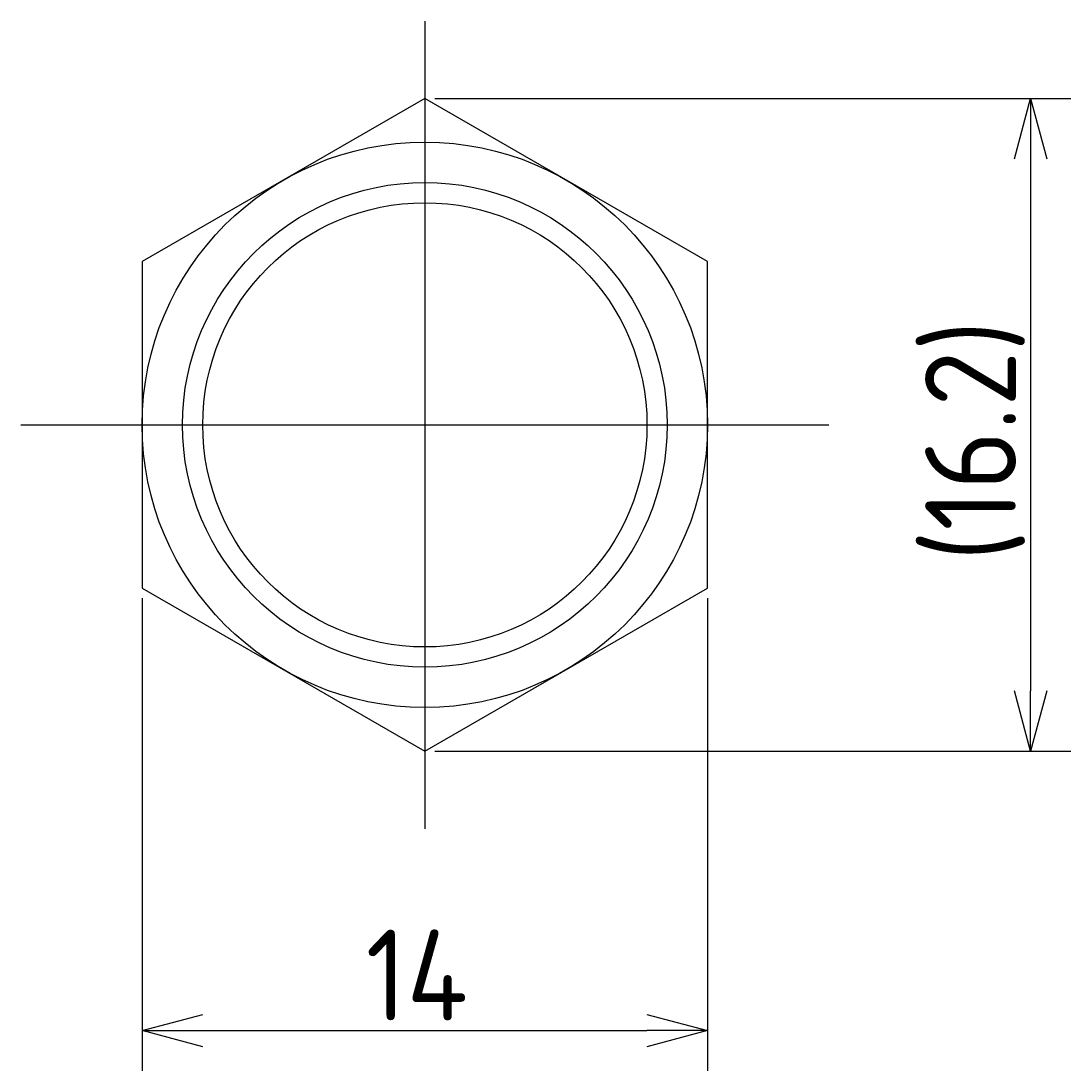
# Model space of a CAD drawing. Extents: x 118 to 304, y 146 to 186.
# Tile 1 of 8: x 118 to 144, y 154 to 180. Entities that reach past the tile are written whole.
import ezdxf

# ---------------------------------------------------------------- set-up
doc = ezdxf.new("R2010")
doc.units = 0
doc.linetypes.add('CENTER', pattern=[50.8, 31.75, -6.35, 6.35, -6.35])
doc.layers.get('0').update_dxf_attribs({"linetype": 'CONTINUOUS'})
doc.layers.get('DEFPOINTS').update_dxf_attribs({"linetype": 'CONTINUOUS'})
for name, color, linetype in [('図形', 7, 'CONTINUOUS'), ('図枠', 7, 'CONTINUOUS'), ('寸法_文字', 3, 'CONTINUOUS')]:
    doc.layers.add(name, color=color, linetype=linetype)
doc.layers.get('0').off()
doc.styles.add('DIMENSION', font='isocp.shx', dxfattribs={"bigfont": 'bigfont.shx'})
doc.dimstyles.get("Standard").update_dxf_attribs({"dimtxt": 0.18, "dimasz": 0.18, "dimexe": 0.18, "dimexo": 0.0625, "dimgap": 0.09, "dimtad": 0, "dimtih": 1, "dimtoh": 1, "dimzin": 0, "dimcen": 0.09, "dimazin": 3, "dimtfac": 1, "dimtofl": 0, "dimtmove": 0, "dimatfit": 3})

# ---------------------------------------------------------------- blocks, each defined once
blk = doc.blocks.new('_OPEN30')
at = {"color": 0, "linetype": 'BYBLOCK'}
for p, q in [((-1, 0.268), (0, 0)), ((0, 0), (-1, -0.268)), ((0, 0), (-1, 0))]:
    blk.add_line(p, q, dxfattribs=at)
blk = doc.blocks.new('*U40')
at = {"layer": '寸法_文字', "color": 3, "style": 'DIMENSION'}
blk.add_text('14', height=2.25, dxfattribs=at).set_placement((126.0375, 155.25))
blk = doc.blocks.new('*D1')
at = {"layer": 'DEFPOINTS', "color": 0}
for p in [(120.5, 165.959), (134.5, 165.959), (134.5, 155)]:
    blk.add_point(p, dxfattribs=at)
at = {"layer": '寸法_文字', "color": 3}
for p, q in [((120.5, 165.709), (120.5, 154)), ((134.5, 165.709), (134.5, 154)), ((122, 155), (133, 155))]:
    blk.add_line(p, q, dxfattribs=at)
at = {"layer": '図枠'}
blk.add_blockref('*U40', (0, 0), dxfattribs=at)
at = {"layer": '寸法_文字', "color": 3, "xscale": 1.5, "yscale": 1.5, "zscale": 1.5, "rotation": 180}
blk.add_blockref('_OPEN30', (120.5, 155), dxfattribs=at)
at = {"layer": '寸法_文字', "color": 3, "xscale": 1.5, "yscale": 1.5, "zscale": 1.5}
blk.add_blockref('_OPEN30', (134.5, 155), dxfattribs=at)
blk = doc.blocks.new('*U39')
at = {"layer": '寸法_文字', "color": 3, "style": 'DIMENSION'}
blk.add_text('(16.2)', height=2.25, rotation=90, dxfattribs=at).set_placement((142.1375, 166.625))
blk = doc.blocks.new('*D2')
at = {"layer": 'DEFPOINTS', "color": 0}
for p in [(127.5, 178.083), (127.5, 161.917), (142.5, 161.917)]:
    blk.add_point(p, dxfattribs=at)
at = {"layer": '寸法_文字', "color": 3}
for p, q in [((127.75, 178.083), (143.5, 178.083)), ((142.5, 176.583), (142.5, 163.417)), ((127.75, 161.917), (143.5, 161.917))]:
    blk.add_line(p, q, dxfattribs=at)
at = {"layer": '図枠'}
blk.add_blockref('*U39', (0, 0), dxfattribs=at)
at = {"layer": '寸法_文字', "color": 3, "xscale": 1.5, "yscale": 1.5, "zscale": 1.5}
for p, rotation in [((142.5, 178.083), 90), ((142.5, 161.917), 270)]:
    blk.add_blockref('_OPEN30', p, dxfattribs=dict(at, rotation=rotation))

msp = doc.modelspace()

# ---------------------------------------------------------------- linework, layer by layer
at = {"layer": '図形', "color": 3, "linetype": 'CENTER'}
for p, q in [((127.5, 180), (127.5, 160)), ((117.5, 170), (137.5, 170))]:
    msp.add_line(p, q, dxfattribs=at)
at = {"layer": '図形'}
for p, q in [((127.5, 178.083), (120.5, 174.041)), ((134.5, 174.041), (127.5, 178.083)), ((120.5, 174.041), (120.5, 165.959)), ((134.5, 165.959), (134.5, 174.041)), ((120.5, 165.959), (127.5, 161.917)), ((127.5, 161.917), (134.5, 165.959))]:
    msp.add_line(p, q, dxfattribs=at)
for radius in [7, 5.5]:
    msp.add_circle((127.5, 170), radius, dxfattribs=at)
at = {"layer": '図形', "color": 3}
msp.add_circle((127.5, 170), 6, dxfattribs=at)

# ---------------------------------------------------------------- dimensions: what is measured, and where the dimension line sits
at = {"layer": '寸法_文字'}
dim = msp.add_linear_dim(base=(142.5, 161.917), p1=(127.5, 178.083), p2=(127.5, 161.917), angle=90, text='(<>)', dimstyle='Standard', override={"dimscale": 0.5, "dimdec": 1}, dxfattribs=at)
dim.commit()
dim.dimension.update_dxf_attribs({"geometry": '*D2', "text_midpoint": (142.5, 170), "dimtype": 128})
dim = msp.add_linear_dim(base=(134.5, 155), p1=(120.5, 165.959), p2=(134.5, 165.959), dimstyle='Standard', override={"dimscale": 0.5}, dxfattribs=at)
dim.commit()
dim.dimension.update_dxf_attribs({"geometry": '*D1', "text_midpoint": (127.5, 155), "dimtype": 128})

doc.saveas('drawing.dxf')
